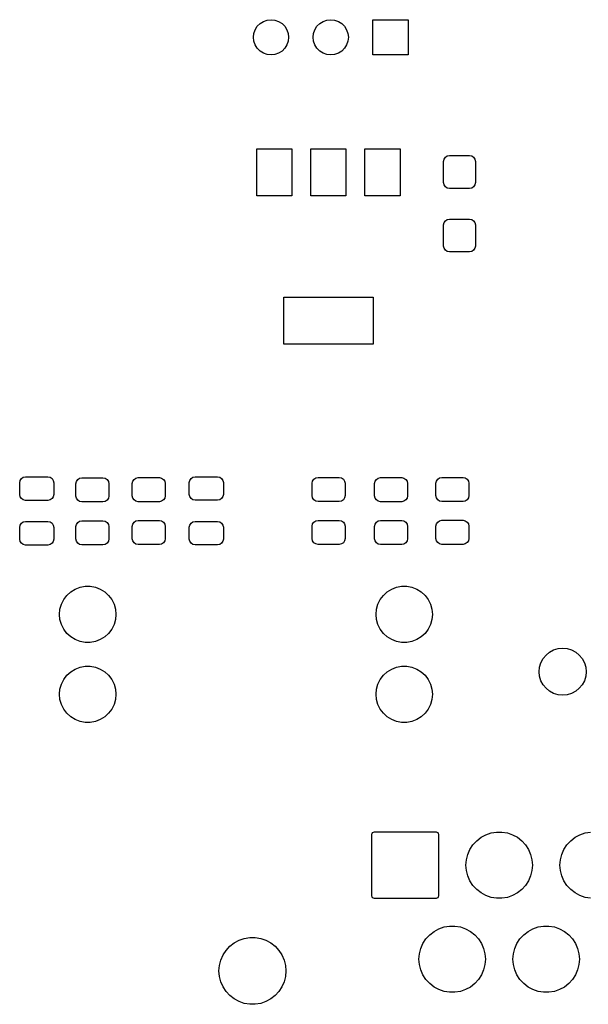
# Model space of a CAD drawing. Extents: x -30 to 247, y -88 to 102.
# Tile 9 of 12: x 110 to 134, y 8 to 49. Entities that reach past the tile are written whole.
import ezdxf

# ---------------------------------------------------------------- set-up
doc = ezdxf.new("R2010")
doc.units = 0
doc.layers.add('BLACK', color=7, linetype='CONTINUOUS')

msp = doc.modelspace()

# ---------------------------------------------------------------- linework, layer by layer
at = {"layer": 'BLACK', "linetype": 'CONTINUOUS'}
for p, q in [((120.264, 49.0054), (120.354, 49.1476)), ((120.354, 49.1476), (120.472, 49.2664)), ((120.472, 49.2664), (120.615, 49.3557)), ((120.615, 49.3557), (120.773, 49.4112)), ((120.773, 49.4112), (120.94, 49.43)), ((120.94, 49.43), (121.107, 49.4112)), ((121.107, 49.4112), (121.265, 49.3557)), ((121.265, 49.3557), (121.408, 49.2664)), ((121.408, 49.2664), (121.526, 49.1476)), ((121.526, 49.1476), (121.616, 49.0054)), ((122.804, 49.0054), (122.894, 49.1476)), ((122.894, 49.1476), (123.012, 49.2664)), ((123.012, 49.2664), (123.155, 49.3557)), ((123.155, 49.3557), (123.313, 49.4112)), ((123.313, 49.4112), (123.48, 49.43)), ((123.48, 49.43), (123.647, 49.4112)), ((123.647, 49.4112), (123.805, 49.3557)), ((123.805, 49.3557), (123.948, 49.2664)), ((123.948, 49.2664), (124.066, 49.1476)), ((124.066, 49.1476), (124.156, 49.0054)), ((125.27, 47.93), (125.27, 49.43)), ((125.27, 49.43), (126.77, 49.43)), ((126.77, 49.43), (126.77, 47.93)), ((120.19, 48.68), (120.209, 48.8469)), ((120.209, 48.5131), (120.19, 48.68)), ((120.209, 48.8469), (120.264, 49.0054)), ((121.616, 49.0054), (121.671, 48.8469)), ((121.671, 48.8469), (121.69, 48.68)), ((121.69, 48.68), (121.671, 48.5131)), ((122.73, 48.68), (122.749, 48.8469)), ((122.749, 48.5131), (122.73, 48.68)), ((122.749, 48.8469), (122.804, 49.0054)), ((124.156, 49.0054), (124.211, 48.8469)), ((124.211, 48.8469), (124.23, 48.68)), ((124.23, 48.68), (124.211, 48.5131)), ((120.264, 48.3546), (120.209, 48.5131)), ((120.354, 48.2124), (120.264, 48.3546)), ((120.472, 48.0936), (120.354, 48.2124)), ((121.526, 48.2124), (121.408, 48.0936)), ((121.616, 48.3546), (121.526, 48.2124)), ((121.671, 48.5131), (121.616, 48.3546)), ((122.804, 48.3546), (122.749, 48.5131)), ((122.894, 48.2124), (122.804, 48.3546)), ((123.012, 48.0936), (122.894, 48.2124)), ((124.066, 48.2124), (123.948, 48.0936)), ((124.156, 48.3546), (124.066, 48.2124)), ((124.211, 48.5131), (124.156, 48.3546)), ((120.615, 48.0043), (120.472, 48.0936)), ((120.773, 47.9488), (120.615, 48.0043)), ((120.94, 47.93), (120.773, 47.9488)), ((121.107, 47.9488), (120.94, 47.93)), ((121.265, 48.0043), (121.107, 47.9488)), ((121.408, 48.0936), (121.265, 48.0043)), ((123.155, 48.0043), (123.012, 48.0936)), ((123.313, 47.9488), (123.155, 48.0043)), ((123.48, 47.93), (123.313, 47.9488)), ((123.647, 47.9488), (123.48, 47.93)), ((123.805, 48.0043), (123.647, 47.9488)), ((123.948, 48.0936), (123.805, 48.0043)), ((126.77, 47.93), (125.27, 47.93)), ((120.33, 41.93), (120.33, 43.93)), ((120.33, 43.93), (121.83, 43.93)), ((121.83, 43.93), (121.83, 41.93)), ((122.63, 41.93), (122.63, 43.93)), ((122.63, 43.93), (124.13, 43.93)), ((124.13, 43.93), (124.13, 41.93)), ((124.93, 41.93), (124.93, 43.93)), ((124.93, 43.93), (126.43, 43.93)), ((126.43, 43.93), (126.43, 41.93)), ((128.304, 43.4957), (128.358, 43.5768)), ((128.358, 43.5768), (128.439, 43.631)), ((128.439, 43.631), (128.535, 43.65)), ((128.535, 43.65), (129.385, 43.65)), ((129.385, 43.65), (129.481, 43.631)), ((129.481, 43.631), (129.562, 43.5768)), ((129.562, 43.5768), (129.616, 43.4957)), ((128.285, 43.4), (128.304, 43.4957)), ((128.285, 42.5), (128.285, 43.4)), ((129.616, 43.4957), (129.635, 43.4)), ((129.635, 43.4), (129.635, 42.5)), ((128.304, 42.4043), (128.285, 42.5)), ((128.358, 42.3232), (128.304, 42.4043)), ((128.439, 42.269), (128.358, 42.3232)), ((129.562, 42.3232), (129.481, 42.269)), ((129.616, 42.4043), (129.562, 42.3232)), ((129.635, 42.5), (129.616, 42.4043)), ((121.83, 41.93), (120.33, 41.93)), ((124.13, 41.93), (122.63, 41.93)), ((126.43, 41.93), (124.93, 41.93)), ((128.535, 42.25), (128.439, 42.269)), ((129.385, 42.25), (128.535, 42.25)), ((129.481, 42.269), (129.385, 42.25)), ((128.285, 40.7), (128.304, 40.7957)), ((128.285, 39.8), (128.285, 40.7)), ((128.304, 40.7957), (128.358, 40.8768)), ((128.358, 40.8768), (128.439, 40.931)), ((128.439, 40.931), (128.535, 40.95)), ((128.535, 40.95), (129.385, 40.95)), ((129.385, 40.95), (129.481, 40.931)), ((129.481, 40.931), (129.562, 40.8768)), ((129.562, 40.8768), (129.616, 40.7957)), ((129.616, 40.7957), (129.635, 40.7)), ((129.635, 40.7), (129.635, 39.8)), ((128.304, 39.7043), (128.285, 39.8)), ((129.635, 39.8), (129.616, 39.7043)), ((128.358, 39.6232), (128.304, 39.7043)), ((128.439, 39.569), (128.358, 39.6232)), ((128.535, 39.55), (128.439, 39.569)), ((129.385, 39.55), (128.535, 39.55)), ((129.481, 39.569), (129.385, 39.55)), ((129.562, 39.6232), (129.481, 39.569)), ((129.616, 39.7043), (129.562, 39.6232)), ((121.48, 35.63), (121.48, 37.63)), ((121.48, 37.63), (125.28, 37.63)), ((125.28, 37.63), (125.28, 35.63)), ((125.28, 35.63), (121.48, 35.63)), ((110.245, 29.73), (110.264, 29.8257)), ((110.264, 29.8257), (110.318, 29.9068)), ((110.318, 29.9068), (110.399, 29.961)), ((110.399, 29.961), (110.495, 29.98)), ((110.495, 29.98), (111.445, 29.98)), ((111.445, 29.98), (111.541, 29.961)), ((111.541, 29.961), (111.622, 29.9068)), ((111.622, 29.9068), (111.676, 29.8257)), ((111.676, 29.8257), (111.695, 29.73)), ((112.64, 29.6875), (112.659, 29.7832)), ((112.659, 29.7832), (112.713, 29.8643)), ((112.713, 29.8643), (112.794, 29.9185)), ((112.794, 29.9185), (112.89, 29.9375)), ((112.89, 29.9375), (113.79, 29.9375)), ((113.79, 29.9375), (113.886, 29.9185)), ((113.886, 29.9185), (113.967, 29.8643)), ((113.967, 29.8643), (114.021, 29.7832)), ((114.021, 29.7832), (114.04, 29.6875)), ((115.037, 29.6975), (115.057, 29.7932)), ((115.057, 29.7932), (115.111, 29.8743)), ((115.111, 29.8743), (115.192, 29.9285)), ((115.192, 29.9285), (115.287, 29.9475)), ((115.287, 29.9475), (116.188, 29.9475)), ((116.188, 29.9475), (116.283, 29.9285)), ((116.283, 29.9285), (116.364, 29.8743)), ((116.364, 29.8743), (116.418, 29.7932)), ((116.418, 29.7932), (116.438, 29.6975)), ((117.462, 29.735), (117.482, 29.8307)), ((117.482, 29.8307), (117.536, 29.9118)), ((117.536, 29.9118), (117.617, 29.966)), ((117.617, 29.966), (117.712, 29.985)), ((117.712, 29.985), (118.662, 29.985)), ((118.662, 29.985), (118.758, 29.966)), ((118.758, 29.966), (118.839, 29.9118)), ((118.839, 29.9118), (118.893, 29.8307)), ((118.893, 29.8307), (118.912, 29.735)), ((122.69, 29.705), (122.709, 29.8007)), ((122.709, 29.8007), (122.763, 29.8818)), ((122.763, 29.8818), (122.844, 29.936)), ((122.844, 29.936), (122.94, 29.955)), ((122.94, 29.955), (123.84, 29.955)), ((123.84, 29.955), (123.936, 29.936)), ((123.936, 29.936), (124.017, 29.8818)), ((124.017, 29.8818), (124.071, 29.8007)), ((124.071, 29.8007), (124.09, 29.705)), ((125.35, 29.6975), (125.369, 29.7932)), ((125.369, 29.7932), (125.423, 29.8743)), ((125.423, 29.8743), (125.504, 29.9285)), ((125.504, 29.9285), (125.6, 29.9475)), ((125.6, 29.9475), (126.5, 29.9475)), ((126.5, 29.9475), (126.596, 29.9285)), ((126.596, 29.9285), (126.677, 29.8743)), ((126.677, 29.8743), (126.731, 29.7932)), ((126.731, 29.7932), (126.75, 29.6975)), ((127.96, 29.7075), (127.979, 29.8032)), ((127.979, 29.8032), (128.033, 29.8843)), ((128.033, 29.8843), (128.114, 29.9385)), ((128.114, 29.9385), (128.21, 29.9575)), ((128.21, 29.9575), (129.11, 29.9575)), ((129.11, 29.9575), (129.206, 29.9385)), ((129.206, 29.9385), (129.287, 29.8843)), ((129.287, 29.8843), (129.341, 29.8032)), ((129.341, 29.8032), (129.36, 29.7075)), ((110.245, 29.23), (110.245, 29.73)), ((111.695, 29.73), (111.695, 29.23)), ((112.64, 29.1625), (112.64, 29.6875)), ((114.04, 29.6875), (114.04, 29.1625)), ((115.037, 29.1725), (115.037, 29.6975)), ((116.438, 29.6975), (116.438, 29.1725)), ((117.462, 29.235), (117.462, 29.735)), ((118.912, 29.735), (118.912, 29.235)), ((122.69, 29.18), (122.69, 29.705)), ((124.09, 29.705), (124.09, 29.18)), ((125.35, 29.1725), (125.35, 29.6975)), ((126.75, 29.6975), (126.75, 29.1725)), ((127.96, 29.1825), (127.96, 29.7075)), ((129.36, 29.7075), (129.36, 29.1825)), ((110.264, 29.1343), (110.245, 29.23)), ((110.318, 29.0532), (110.264, 29.1343)), ((110.399, 28.999), (110.318, 29.0532)), ((110.495, 28.98), (110.399, 28.999)), ((111.445, 28.98), (110.495, 28.98)), ((111.541, 28.999), (111.445, 28.98)), ((111.622, 29.0532), (111.541, 28.999)), ((111.676, 29.1343), (111.622, 29.0532)), ((111.695, 29.23), (111.676, 29.1343)), ((112.659, 29.0668), (112.64, 29.1625)), ((112.713, 28.9857), (112.659, 29.0668)), ((112.794, 28.9315), (112.713, 28.9857)), ((112.89, 28.9125), (112.794, 28.9315)), ((113.79, 28.9125), (112.89, 28.9125)), ((113.886, 28.9315), (113.79, 28.9125)), ((113.967, 28.9857), (113.886, 28.9315)), ((114.021, 29.0668), (113.967, 28.9857)), ((114.04, 29.1625), (114.021, 29.0668)), ((115.057, 29.0768), (115.037, 29.1725)), ((115.111, 28.9957), (115.057, 29.0768)), ((115.192, 28.9415), (115.111, 28.9957)), ((115.287, 28.9225), (115.192, 28.9415)), ((116.188, 28.9225), (115.287, 28.9225)), ((116.283, 28.9415), (116.188, 28.9225)), ((116.364, 28.9957), (116.283, 28.9415)), ((116.418, 29.0768), (116.364, 28.9957)), ((116.438, 29.1725), (116.418, 29.0768)), ((117.482, 29.1393), (117.462, 29.235)), ((117.536, 29.0582), (117.482, 29.1393)), ((117.617, 29.004), (117.536, 29.0582)), ((117.712, 28.985), (117.617, 29.004)), ((118.662, 28.985), (117.712, 28.985)), ((118.758, 29.004), (118.662, 28.985)), ((118.839, 29.0582), (118.758, 29.004)), ((118.893, 29.1393), (118.839, 29.0582)), ((118.912, 29.235), (118.893, 29.1393)), ((122.709, 29.0843), (122.69, 29.18)), ((122.763, 29.0032), (122.709, 29.0843)), ((122.844, 28.949), (122.763, 29.0032)), ((122.94, 28.93), (122.844, 28.949)), ((123.84, 28.93), (122.94, 28.93)), ((123.936, 28.949), (123.84, 28.93)), ((124.017, 29.0032), (123.936, 28.949)), ((124.071, 29.0843), (124.017, 29.0032)), ((124.09, 29.18), (124.071, 29.0843)), ((125.369, 29.0768), (125.35, 29.1725)), ((125.423, 28.9957), (125.369, 29.0768)), ((125.504, 28.9415), (125.423, 28.9957)), ((125.6, 28.9225), (125.504, 28.9415)), ((126.5, 28.9225), (125.6, 28.9225)), ((126.596, 28.9415), (126.5, 28.9225)), ((126.677, 28.9957), (126.596, 28.9415)), ((126.731, 29.0768), (126.677, 28.9957)), ((126.75, 29.1725), (126.731, 29.0768)), ((127.979, 29.0868), (127.96, 29.1825)), ((128.033, 29.0057), (127.979, 29.0868)), ((128.114, 28.9515), (128.033, 29.0057)), ((128.21, 28.9325), (128.114, 28.9515)), ((129.11, 28.9325), (128.21, 28.9325)), ((129.206, 28.9515), (129.11, 28.9325)), ((129.287, 29.0057), (129.206, 28.9515)), ((129.341, 29.0868), (129.287, 29.0057)), ((129.36, 29.1825), (129.341, 29.0868)), ((110.399, 28.061), (110.495, 28.08)), ((110.495, 28.08), (111.445, 28.08)), ((111.445, 28.08), (111.541, 28.061)), ((112.713, 28.0393), (112.794, 28.0935)), ((112.794, 28.0935), (112.89, 28.1125)), ((112.89, 28.1125), (113.79, 28.1125)), ((113.79, 28.1125), (113.886, 28.0935)), ((113.886, 28.0935), (113.967, 28.0393)), ((115.111, 28.0493), (115.192, 28.1035)), ((115.192, 28.1035), (115.287, 28.1225)), ((115.287, 28.1225), (116.188, 28.1225)), ((116.188, 28.1225), (116.283, 28.1035)), ((116.283, 28.1035), (116.364, 28.0493)), ((117.617, 28.066), (117.712, 28.085)), ((117.712, 28.085), (118.662, 28.085)), ((118.662, 28.085), (118.758, 28.066)), ((122.763, 28.0568), (122.844, 28.111)), ((122.844, 28.111), (122.94, 28.13)), ((122.94, 28.13), (123.84, 28.13)), ((123.84, 28.13), (123.936, 28.111)), ((123.936, 28.111), (124.017, 28.0568)), ((125.423, 28.0493), (125.504, 28.1035)), ((125.504, 28.1035), (125.6, 28.1225)), ((125.6, 28.1225), (126.5, 28.1225)), ((126.5, 28.1225), (126.596, 28.1035)), ((126.596, 28.1035), (126.677, 28.0493)), ((128.033, 28.0593), (128.114, 28.1135)), ((128.114, 28.1135), (128.21, 28.1325)), ((128.21, 28.1325), (129.11, 28.1325)), ((129.11, 28.1325), (129.206, 28.1135)), ((129.206, 28.1135), (129.287, 28.0593)), ((110.245, 27.83), (110.264, 27.9257)), ((110.245, 27.33), (110.245, 27.83)), ((110.264, 27.9257), (110.318, 28.0068)), ((110.318, 28.0068), (110.399, 28.061)), ((111.541, 28.061), (111.622, 28.0068)), ((111.622, 28.0068), (111.676, 27.9257)), ((111.676, 27.9257), (111.695, 27.83)), ((111.695, 27.83), (111.695, 27.33)), ((112.64, 27.8625), (112.659, 27.9582)), ((112.64, 27.3375), (112.64, 27.8625)), ((112.659, 27.9582), (112.713, 28.0393)), ((113.967, 28.0393), (114.021, 27.9582)), ((114.021, 27.9582), (114.04, 27.8625)), ((114.04, 27.8625), (114.04, 27.3375)), ((115.037, 27.8725), (115.057, 27.9682)), ((115.037, 27.3475), (115.037, 27.8725)), ((115.057, 27.9682), (115.111, 28.0493)), ((116.364, 28.0493), (116.418, 27.9682)), ((116.418, 27.9682), (116.438, 27.8725)), ((116.438, 27.8725), (116.438, 27.3475)), ((117.462, 27.835), (117.482, 27.9307)), ((117.462, 27.335), (117.462, 27.835)), ((117.482, 27.9307), (117.536, 28.0118)), ((117.536, 28.0118), (117.617, 28.066)), ((118.758, 28.066), (118.839, 28.0118)), ((118.839, 28.0118), (118.893, 27.9307)), ((118.893, 27.9307), (118.912, 27.835)), ((118.912, 27.835), (118.912, 27.335)), ((122.69, 27.88), (122.709, 27.9757)), ((122.69, 27.355), (122.69, 27.88)), ((122.709, 27.9757), (122.763, 28.0568)), ((124.017, 28.0568), (124.071, 27.9757)), ((124.071, 27.9757), (124.09, 27.88)), ((124.09, 27.88), (124.09, 27.355)), ((125.35, 27.8725), (125.369, 27.9682)), ((125.35, 27.3475), (125.35, 27.8725)), ((125.369, 27.9682), (125.423, 28.0493)), ((126.677, 28.0493), (126.731, 27.9682)), ((126.731, 27.9682), (126.75, 27.8725)), ((126.75, 27.8725), (126.75, 27.3475)), ((127.96, 27.8825), (127.979, 27.9782)), ((127.96, 27.3575), (127.96, 27.8825)), ((127.979, 27.9782), (128.033, 28.0593)), ((129.287, 28.0593), (129.341, 27.9782)), ((129.341, 27.9782), (129.36, 27.8825)), ((129.36, 27.8825), (129.36, 27.3575)), ((110.264, 27.2343), (110.245, 27.33)), ((110.318, 27.1532), (110.264, 27.2343)), ((111.676, 27.2343), (111.622, 27.1532)), ((111.695, 27.33), (111.676, 27.2343)), ((112.659, 27.2418), (112.64, 27.3375)), ((112.713, 27.1607), (112.659, 27.2418)), ((114.021, 27.2418), (113.967, 27.1607)), ((114.04, 27.3375), (114.021, 27.2418)), ((115.057, 27.2518), (115.037, 27.3475)), ((115.111, 27.1707), (115.057, 27.2518)), ((116.418, 27.2518), (116.364, 27.1707)), ((116.438, 27.3475), (116.418, 27.2518)), ((117.482, 27.2393), (117.462, 27.335)), ((117.536, 27.1582), (117.482, 27.2393)), ((118.893, 27.2393), (118.839, 27.1582)), ((118.912, 27.335), (118.893, 27.2393)), ((122.709, 27.2593), (122.69, 27.355)), ((122.763, 27.1782), (122.709, 27.2593)), ((124.071, 27.2593), (124.017, 27.1782)), ((124.09, 27.355), (124.071, 27.2593)), ((125.369, 27.2518), (125.35, 27.3475)), ((125.423, 27.1707), (125.369, 27.2518)), ((126.731, 27.2518), (126.677, 27.1707)), ((126.75, 27.3475), (126.731, 27.2518)), ((127.979, 27.2618), (127.96, 27.3575)), ((128.033, 27.1807), (127.979, 27.2618)), ((129.341, 27.2618), (129.287, 27.1807)), ((129.36, 27.3575), (129.341, 27.2618)), ((110.399, 27.099), (110.318, 27.1532)), ((110.495, 27.08), (110.399, 27.099)), ((111.445, 27.08), (110.495, 27.08)), ((111.541, 27.099), (111.445, 27.08)), ((111.622, 27.1532), (111.541, 27.099)), ((112.794, 27.1065), (112.713, 27.1607)), ((112.89, 27.0875), (112.794, 27.1065)), ((113.79, 27.0875), (112.89, 27.0875)), ((113.886, 27.1065), (113.79, 27.0875)), ((113.967, 27.1607), (113.886, 27.1065)), ((115.192, 27.1165), (115.111, 27.1707)), ((115.287, 27.0975), (115.192, 27.1165)), ((116.188, 27.0975), (115.287, 27.0975)), ((116.283, 27.1165), (116.188, 27.0975)), ((116.364, 27.1707), (116.283, 27.1165)), ((117.617, 27.104), (117.536, 27.1582)), ((117.712, 27.085), (117.617, 27.104)), ((118.662, 27.085), (117.712, 27.085)), ((118.758, 27.104), (118.662, 27.085)), ((118.839, 27.1582), (118.758, 27.104)), ((122.844, 27.124), (122.763, 27.1782)), ((122.94, 27.105), (122.844, 27.124)), ((123.84, 27.105), (122.94, 27.105)), ((123.936, 27.124), (123.84, 27.105)), ((124.017, 27.1782), (123.936, 27.124)), ((125.504, 27.1165), (125.423, 27.1707)), ((125.6, 27.0975), (125.504, 27.1165)), ((126.5, 27.0975), (125.6, 27.0975)), ((126.596, 27.1165), (126.5, 27.0975)), ((126.677, 27.1707), (126.596, 27.1165)), ((128.114, 27.1265), (128.033, 27.1807)), ((128.21, 27.1075), (128.114, 27.1265)), ((129.11, 27.1075), (128.21, 27.1075)), ((129.206, 27.1265), (129.11, 27.1075)), ((129.287, 27.1807), (129.206, 27.1265)), ((112.417, 25.0876), (112.605, 25.2042)), ((112.605, 25.2042), (112.812, 25.2842)), ((112.812, 25.2842), (113.029, 25.3249)), ((113.029, 25.3249), (113.251, 25.3249)), ((113.251, 25.3249), (113.468, 25.2842)), ((113.468, 25.2842), (113.675, 25.2042)), ((113.675, 25.2042), (113.863, 25.0876)), ((125.887, 25.0876), (126.075, 25.2042)), ((126.075, 25.2042), (126.282, 25.2842)), ((126.282, 25.2842), (126.499, 25.3249)), ((126.499, 25.3249), (126.721, 25.3249)), ((126.721, 25.3249), (126.938, 25.2842)), ((126.938, 25.2842), (127.145, 25.2042)), ((127.145, 25.2042), (127.333, 25.0876)), ((112.021, 24.5635), (112.12, 24.7617)), ((112.12, 24.7617), (112.253, 24.9384)), ((112.253, 24.9384), (112.417, 25.0876)), ((113.863, 25.0876), (114.027, 24.9384)), ((114.027, 24.9384), (114.16, 24.7617)), ((114.16, 24.7617), (114.259, 24.5635)), ((125.491, 24.5635), (125.59, 24.7617)), ((125.59, 24.7617), (125.723, 24.9384)), ((125.723, 24.9384), (125.887, 25.0876)), ((127.333, 25.0876), (127.497, 24.9384)), ((127.497, 24.9384), (127.63, 24.7617)), ((127.63, 24.7617), (127.729, 24.5635)), ((111.94, 24.13), (111.96, 24.3505)), ((111.96, 24.3505), (112.021, 24.5635)), ((114.259, 24.5635), (114.32, 24.3505)), ((114.32, 24.3505), (114.34, 24.13)), ((125.41, 24.13), (125.43, 24.3505)), ((125.43, 24.3505), (125.491, 24.5635)), ((127.729, 24.5635), (127.79, 24.3505)), ((127.79, 24.3505), (127.81, 24.13)), ((111.96, 23.9095), (111.94, 24.13)), ((112.021, 23.6965), (111.96, 23.9095)), ((114.32, 23.9095), (114.259, 23.6965)), ((114.34, 24.13), (114.32, 23.9095)), ((125.43, 23.9095), (125.41, 24.13)), ((125.491, 23.6965), (125.43, 23.9095)), ((127.79, 23.9095), (127.729, 23.6965)), ((127.81, 24.13), (127.79, 23.9095)), ((112.12, 23.4983), (112.021, 23.6965)), ((112.253, 23.3216), (112.12, 23.4983)), ((114.16, 23.4983), (114.027, 23.3216)), ((114.259, 23.6965), (114.16, 23.4983)), ((125.59, 23.4983), (125.491, 23.6965)), ((125.723, 23.3216), (125.59, 23.4983)), ((127.63, 23.4983), (127.497, 23.3216)), ((127.729, 23.6965), (127.63, 23.4983)), ((112.417, 23.1724), (112.253, 23.3216)), ((112.605, 23.0558), (112.417, 23.1724)), ((112.812, 22.9758), (112.605, 23.0558)), ((113.675, 23.0558), (113.468, 22.9758)), ((113.863, 23.1724), (113.675, 23.0558)), ((114.027, 23.3216), (113.863, 23.1724)), ((125.887, 23.1724), (125.723, 23.3216)), ((126.075, 23.0558), (125.887, 23.1724)), ((126.282, 22.9758), (126.075, 23.0558)), ((127.145, 23.0558), (126.938, 22.9758)), ((127.333, 23.1724), (127.145, 23.0558)), ((127.497, 23.3216), (127.333, 23.1724)), ((113.029, 22.9351), (112.812, 22.9758)), ((113.251, 22.9351), (113.029, 22.9351)), ((113.468, 22.9758), (113.251, 22.9351)), ((126.499, 22.9351), (126.282, 22.9758)), ((126.721, 22.9351), (126.499, 22.9351)), ((126.938, 22.9758), (126.721, 22.9351)), ((132.967, 22.6139), (133.155, 22.6708)), ((133.155, 22.6708), (133.35, 22.69)), ((133.35, 22.69), (133.545, 22.6708)), ((133.545, 22.6708), (133.733, 22.6139)), ((132.426, 22.0727), (132.519, 22.2456)), ((132.519, 22.2456), (132.643, 22.3971)), ((132.643, 22.3971), (132.794, 22.5215)), ((132.794, 22.5215), (132.967, 22.6139)), ((133.733, 22.6139), (133.906, 22.5215)), ((133.906, 22.5215), (134.057, 22.3971)), ((134.057, 22.3971), (134.181, 22.2456)), ((134.181, 22.2456), (134.274, 22.0727)), ((112.417, 21.6876), (112.605, 21.8042)), ((112.605, 21.8042), (112.812, 21.8842)), ((112.812, 21.8842), (113.029, 21.9249)), ((113.029, 21.9249), (113.251, 21.9249)), ((113.251, 21.9249), (113.468, 21.8842)), ((113.468, 21.8842), (113.675, 21.8042)), ((113.675, 21.8042), (113.863, 21.6876)), ((125.887, 21.6876), (126.075, 21.8042)), ((126.075, 21.8042), (126.282, 21.8842)), ((126.282, 21.8842), (126.499, 21.9249)), ((126.499, 21.9249), (126.721, 21.9249)), ((126.721, 21.9249), (126.938, 21.8842)), ((126.938, 21.8842), (127.145, 21.8042)), ((127.145, 21.8042), (127.333, 21.6876)), ((132.35, 21.69), (132.369, 21.8851)), ((132.369, 21.8851), (132.426, 22.0727)), ((134.274, 22.0727), (134.331, 21.8851)), ((134.331, 21.8851), (134.35, 21.69)), ((112.12, 21.3617), (112.253, 21.5384)), ((112.253, 21.5384), (112.417, 21.6876)), ((113.863, 21.6876), (114.027, 21.5384)), ((114.027, 21.5384), (114.16, 21.3617)), ((125.59, 21.3617), (125.723, 21.5384)), ((125.723, 21.5384), (125.887, 21.6876)), ((127.333, 21.6876), (127.497, 21.5384)), ((127.497, 21.5384), (127.63, 21.3617)), ((132.369, 21.4949), (132.35, 21.69)), ((132.426, 21.3073), (132.369, 21.4949)), ((134.331, 21.4949), (134.274, 21.3073)), ((134.35, 21.69), (134.331, 21.4949)), ((111.94, 20.73), (111.96, 20.9505)), ((111.96, 20.9505), (112.021, 21.1635)), ((112.021, 21.1635), (112.12, 21.3617)), ((114.16, 21.3617), (114.259, 21.1635)), ((114.259, 21.1635), (114.32, 20.9505)), ((114.32, 20.9505), (114.34, 20.73)), ((125.41, 20.73), (125.43, 20.9505)), ((125.43, 20.9505), (125.491, 21.1635)), ((125.491, 21.1635), (125.59, 21.3617)), ((127.63, 21.3617), (127.729, 21.1635)), ((127.729, 21.1635), (127.79, 20.9505)), ((127.79, 20.9505), (127.81, 20.73)), ((132.519, 21.1344), (132.426, 21.3073)), ((132.643, 20.9829), (132.519, 21.1344)), ((132.794, 20.8585), (132.643, 20.9829)), ((134.057, 20.9829), (133.906, 20.8585)), ((134.181, 21.1344), (134.057, 20.9829)), ((134.274, 21.3073), (134.181, 21.1344)), ((111.96, 20.5095), (111.94, 20.73)), ((114.34, 20.73), (114.32, 20.5095)), ((125.43, 20.5095), (125.41, 20.73)), ((127.81, 20.73), (127.79, 20.5095)), ((132.967, 20.7661), (132.794, 20.8585)), ((133.155, 20.7092), (132.967, 20.7661)), ((133.35, 20.69), (133.155, 20.7092)), ((133.545, 20.7092), (133.35, 20.69)), ((133.733, 20.7661), (133.545, 20.7092)), ((133.906, 20.8585), (133.733, 20.7661)), ((112.021, 20.2965), (111.96, 20.5095)), ((112.12, 20.0983), (112.021, 20.2965)), ((114.259, 20.2965), (114.16, 20.0983)), ((114.32, 20.5095), (114.259, 20.2965)), ((125.491, 20.2965), (125.43, 20.5095)), ((125.59, 20.0983), (125.491, 20.2965)), ((127.729, 20.2965), (127.63, 20.0983)), ((127.79, 20.5095), (127.729, 20.2965)), ((112.253, 19.9216), (112.12, 20.0983)), ((112.417, 19.7724), (112.253, 19.9216)), ((112.605, 19.6558), (112.417, 19.7724)), ((113.863, 19.7724), (113.675, 19.6558)), ((114.027, 19.9216), (113.863, 19.7724)), ((114.16, 20.0983), (114.027, 19.9216)), ((125.723, 19.9216), (125.59, 20.0983)), ((125.887, 19.7724), (125.723, 19.9216)), ((126.075, 19.6558), (125.887, 19.7724)), ((127.333, 19.7724), (127.145, 19.6558)), ((127.497, 19.9216), (127.333, 19.7724)), ((127.63, 20.0983), (127.497, 19.9216)), ((112.812, 19.5758), (112.605, 19.6558)), ((113.029, 19.5351), (112.812, 19.5758)), ((113.251, 19.5351), (113.029, 19.5351)), ((113.468, 19.5758), (113.251, 19.5351)), ((113.675, 19.6558), (113.468, 19.5758)), ((126.282, 19.5758), (126.075, 19.6558)), ((126.499, 19.5351), (126.282, 19.5758)), ((126.721, 19.5351), (126.499, 19.5351)), ((126.938, 19.5758), (126.721, 19.5351)), ((127.145, 19.6558), (126.938, 19.5758)), ((125.235, 14.7725), (125.243, 14.8115)), ((125.235, 12.1475), (125.235, 14.7725)), ((125.243, 14.8115), (125.265, 14.8446)), ((125.265, 14.8446), (125.298, 14.8667)), ((125.298, 14.8667), (125.337, 14.8745)), ((125.337, 14.8745), (127.962, 14.8745)), ((127.962, 14.8745), (128.002, 14.8667)), ((128.002, 14.8667), (128.035, 14.8446)), ((128.035, 14.8446), (128.057, 14.8115)), ((128.057, 14.8115), (128.064, 14.7725)), ((128.064, 14.7725), (128.064, 12.1475)), ((129.876, 14.6442), (130.082, 14.7554)), ((130.082, 14.7554), (130.303, 14.8312)), ((130.303, 14.8312), (130.533, 14.8697)), ((130.533, 14.8697), (130.767, 14.8697)), ((130.767, 14.8697), (130.997, 14.8312)), ((130.997, 14.8312), (131.218, 14.7554)), ((131.218, 14.7554), (131.424, 14.6442)), ((133.876, 14.6442), (134.082, 14.7554)), ((134.082, 14.7554), (134.303, 14.8312)), ((134.303, 14.8312), (134.533, 14.8697)), ((129.406, 14.1332), (129.534, 14.3288)), ((129.534, 14.3288), (129.692, 14.5007)), ((129.692, 14.5007), (129.876, 14.6442)), ((131.424, 14.6442), (131.608, 14.5007)), ((131.608, 14.5007), (131.766, 14.3288)), ((131.766, 14.3288), (131.894, 14.1332)), ((133.406, 14.1332), (133.534, 14.3288)), ((133.534, 14.3288), (133.692, 14.5007)), ((133.692, 14.5007), (133.876, 14.6442)), ((129.255, 13.6928), (129.312, 13.9193)), ((129.312, 13.9193), (129.406, 14.1332)), ((131.894, 14.1332), (131.988, 13.9193)), ((131.988, 13.9193), (132.045, 13.6928)), ((133.255, 13.6928), (133.312, 13.9193)), ((133.312, 13.9193), (133.406, 14.1332)), ((129.236, 13.46), (129.255, 13.6928)), ((129.255, 13.2272), (129.236, 13.46)), ((132.045, 13.6928), (132.064, 13.46)), ((132.064, 13.46), (132.045, 13.2272)), ((133.236, 13.46), (133.255, 13.6928)), ((133.255, 13.2272), (133.236, 13.46)), ((129.312, 13.0007), (129.255, 13.2272)), ((129.406, 12.7868), (129.312, 13.0007)), ((131.988, 13.0007), (131.894, 12.7868)), ((132.045, 13.2272), (131.988, 13.0007)), ((133.312, 13.0007), (133.255, 13.2272)), ((133.406, 12.7868), (133.312, 13.0007)), ((129.534, 12.5912), (129.406, 12.7868)), ((129.692, 12.4193), (129.534, 12.5912)), ((131.766, 12.5912), (131.608, 12.4193)), ((131.894, 12.7868), (131.766, 12.5912)), ((133.534, 12.5912), (133.406, 12.7868)), ((133.692, 12.4193), (133.534, 12.5912)), ((129.876, 12.2758), (129.692, 12.4193)), ((130.082, 12.1646), (129.876, 12.2758)), ((130.303, 12.0888), (130.082, 12.1646)), ((131.218, 12.1646), (130.997, 12.0888)), ((131.424, 12.2758), (131.218, 12.1646)), ((131.608, 12.4193), (131.424, 12.2758)), ((133.876, 12.2758), (133.692, 12.4193)), ((134.082, 12.1646), (133.876, 12.2758)), ((134.303, 12.0888), (134.082, 12.1646)), ((125.243, 12.1085), (125.235, 12.1475)), ((125.265, 12.0754), (125.243, 12.1085)), ((125.298, 12.0533), (125.265, 12.0754)), ((125.337, 12.0455), (125.298, 12.0533)), ((127.962, 12.0455), (125.337, 12.0455)), ((128.002, 12.0533), (127.962, 12.0455)), ((128.035, 12.0754), (128.002, 12.0533)), ((128.057, 12.1085), (128.035, 12.0754)), ((128.064, 12.1475), (128.057, 12.1085)), ((130.533, 12.0503), (130.303, 12.0888)), ((130.767, 12.0503), (130.533, 12.0503)), ((130.997, 12.0888), (130.767, 12.0503)), ((134.533, 12.0503), (134.303, 12.0888)), ((127.534, 10.3288), (127.692, 10.5007)), ((127.692, 10.5007), (127.876, 10.6442)), ((127.876, 10.6442), (128.082, 10.7554)), ((128.082, 10.7554), (128.303, 10.8312)), ((128.303, 10.8312), (128.533, 10.8697)), ((128.533, 10.8697), (128.767, 10.8697)), ((128.767, 10.8697), (128.997, 10.8312)), ((128.997, 10.8312), (129.218, 10.7554)), ((129.218, 10.7554), (129.424, 10.6442)), ((129.424, 10.6442), (129.608, 10.5007)), ((129.608, 10.5007), (129.766, 10.3288)), ((131.534, 10.3288), (131.692, 10.5007)), ((131.692, 10.5007), (131.876, 10.6442)), ((131.876, 10.6442), (132.082, 10.7554)), ((132.082, 10.7554), (132.303, 10.8312)), ((132.303, 10.8312), (132.533, 10.8697)), ((132.533, 10.8697), (132.767, 10.8697)), ((132.767, 10.8697), (132.997, 10.8312)), ((132.997, 10.8312), (133.218, 10.7554)), ((133.218, 10.7554), (133.424, 10.6442)), ((133.424, 10.6442), (133.608, 10.5007)), ((133.608, 10.5007), (133.766, 10.3288)), ((119.185, 10.0084), (119.371, 10.153)), ((119.371, 10.153), (119.578, 10.265)), ((119.578, 10.265), (119.8, 10.3414)), ((119.8, 10.3414), (120.032, 10.3801)), ((120.032, 10.3801), (120.268, 10.3801)), ((120.268, 10.3801), (120.5, 10.3414)), ((120.5, 10.3414), (120.722, 10.265)), ((120.722, 10.265), (120.929, 10.153)), ((120.929, 10.153), (121.115, 10.0084)), ((127.312, 9.91929), (127.406, 10.1332)), ((127.406, 10.1332), (127.534, 10.3288)), ((129.766, 10.3288), (129.894, 10.1332)), ((129.894, 10.1332), (129.988, 9.91929)), ((131.312, 9.91929), (131.406, 10.1332)), ((131.406, 10.1332), (131.534, 10.3288)), ((133.766, 10.3288), (133.894, 10.1332)), ((133.894, 10.1332), (133.988, 9.91929)), ((118.802, 9.4227), (118.897, 9.63823)), ((118.897, 9.63823), (119.025, 9.83525)), ((119.025, 9.83525), (119.185, 10.0084)), ((121.115, 10.0084), (121.275, 9.83525)), ((121.275, 9.83525), (121.403, 9.63823)), ((121.403, 9.63823), (121.498, 9.4227)), ((127.235, 9.46), (127.255, 9.69282)), ((127.255, 9.69282), (127.312, 9.91929)), ((129.988, 9.91929), (130.045, 9.69282)), ((130.045, 9.69282), (130.064, 9.46)), ((131.236, 9.46), (131.255, 9.69282)), ((131.255, 9.69282), (131.312, 9.91929)), ((133.988, 9.91929), (134.045, 9.69282)), ((134.045, 9.69282), (134.064, 9.46)), ((118.744, 9.19455), (118.802, 9.4227)), ((121.498, 9.4227), (121.556, 9.19455)), ((127.255, 9.22718), (127.235, 9.46)), ((127.312, 9.00071), (127.255, 9.22718)), ((130.045, 9.22718), (129.988, 9.00071)), ((130.064, 9.46), (130.045, 9.22718)), ((131.255, 9.22718), (131.236, 9.46)), ((131.312, 9.00071), (131.255, 9.22718)), ((134.045, 9.22718), (133.988, 9.00071)), ((134.064, 9.46), (134.045, 9.22718)), ((118.725, 8.96), (118.744, 9.19455)), ((118.744, 8.72545), (118.725, 8.96)), ((121.556, 9.19455), (121.575, 8.96)), ((121.575, 8.96), (121.556, 8.72545)), ((127.406, 8.78677), (127.312, 9.00071)), ((129.988, 9.00071), (129.894, 8.78677)), ((131.406, 8.78677), (131.312, 9.00071)), ((133.988, 9.00071), (133.894, 8.78677)), ((118.802, 8.4973), (118.744, 8.72545)), ((118.897, 8.28177), (118.802, 8.4973)), ((121.498, 8.4973), (121.403, 8.28177)), ((121.556, 8.72545), (121.498, 8.4973)), ((127.534, 8.5912), (127.406, 8.78677)), ((127.692, 8.41932), (127.534, 8.5912)), ((127.876, 8.27583), (127.692, 8.41932)), ((129.608, 8.41932), (129.424, 8.27583)), ((129.766, 8.5912), (129.608, 8.41932)), ((129.894, 8.78677), (129.766, 8.5912)), ((131.534, 8.5912), (131.406, 8.78677)), ((131.692, 8.41932), (131.534, 8.5912)), ((131.876, 8.27583), (131.692, 8.41932)), ((133.608, 8.41932), (133.424, 8.27583)), ((133.766, 8.5912), (133.608, 8.41932)), ((133.894, 8.78677), (133.766, 8.5912)), ((119.025, 8.08475), (118.897, 8.28177)), ((119.185, 7.91159), (119.025, 8.08475)), ((121.275, 8.08475), (121.115, 7.91159)), ((121.403, 8.28177), (121.275, 8.08475)), ((128.082, 8.16464), (127.876, 8.27583)), ((128.303, 8.08878), (128.082, 8.16464)), ((128.533, 8.05033), (128.303, 8.08878)), ((128.767, 8.05033), (128.533, 8.05033)), ((128.997, 8.08878), (128.767, 8.05033)), ((129.218, 8.16464), (128.997, 8.08878)), ((129.424, 8.27583), (129.218, 8.16464)), ((132.082, 8.16464), (131.876, 8.27583)), ((132.303, 8.08878), (132.082, 8.16464)), ((132.533, 8.05033), (132.303, 8.08878)), ((132.767, 8.05033), (132.533, 8.05033)), ((132.997, 8.08878), (132.767, 8.05033)), ((133.218, 8.16464), (132.997, 8.08878)), ((133.424, 8.27583), (133.218, 8.16464)), ((119.371, 7.76704), (119.185, 7.91159)), ((119.578, 7.65502), (119.371, 7.76704)), ((119.8, 7.5786), (119.578, 7.65502)), ((120.032, 7.53987), (119.8, 7.5786)), ((120.5, 7.5786), (120.268, 7.53987)), ((120.722, 7.65502), (120.5, 7.5786)), ((120.929, 7.76704), (120.722, 7.65502)), ((121.115, 7.91159), (120.929, 7.76704)), ((120.268, 7.53987), (120.032, 7.53987))]:
    msp.add_line(p, q, dxfattribs=at)

doc.saveas('drawing.dxf')
